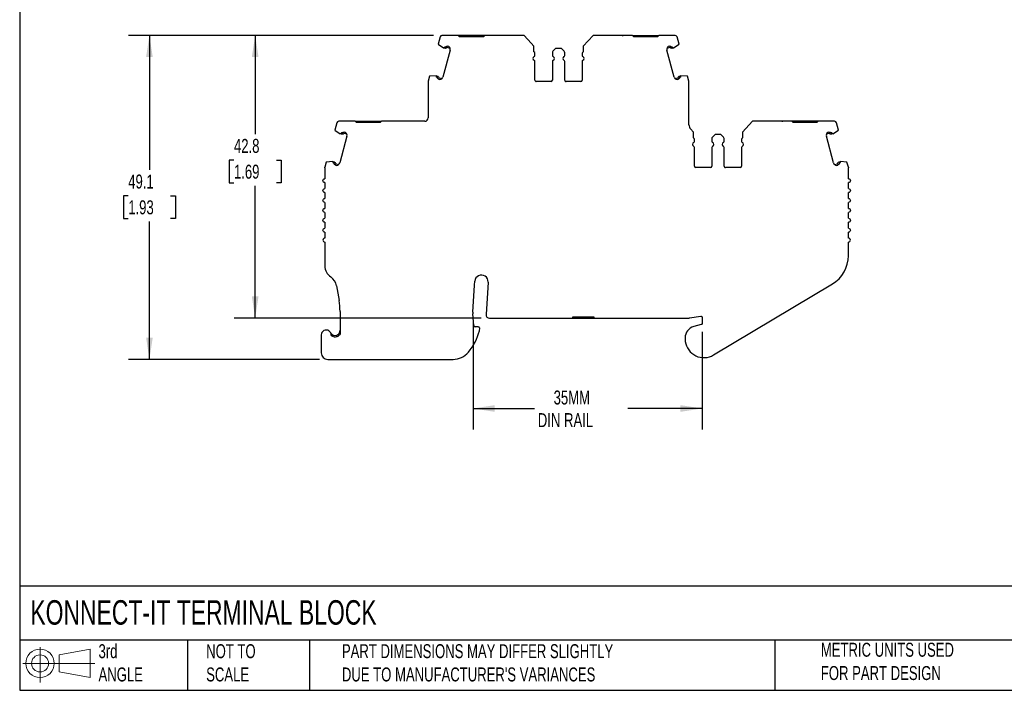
# Model space of a CAD drawing. Header units: millimetres. Extents: x 6 to 273, y 6 to 210.
# Tile 1 of 8: x 6 to 155, y 6 to 108. Entities that reach past the tile are written whole.
import ezdxf

# ---------------------------------------------------------------- set-up
doc = ezdxf.new("R2010")
doc.units = ezdxf.units.MM
doc.linetypes.add('SLD-Solid', pattern=[0])
doc.layers.add('DIMENSIONS', color=140, linetype='SLD-Solid', lineweight=25)
doc.layers.add('TEXT', color=140, linetype='SLD-Solid', lineweight=25)
doc.layers.add('SLD-DEFPOINTS', color=7, linetype='Continuous')
doc.styles.add('SLDTEXTSTYLE0', font='TXT', dxfattribs={"width": 0.7})
doc.dimstyles.new('SLDDIMSTYLE0', dxfattribs={"dimtxt": 2.158008, "dimasz": 3.302, "dimexe": 0, "dimexo": 0.0625, "dimgap": 0.539502, "dimtad": 0, "dimtih": 1, "dimtoh": 1, "dimrnd": 1e-09, "dimzin": 12, "dimdsep": 46, "dimtxsty": 'SLDTEXTSTYLE0', "dimsah": 1, "dimcen": 0.09, "dimadec": 0, "dimazin": 3, "dimtfac": 1, "dimtofl": 0, "dimtmove": 0, "dimatfit": 3, "dimfxl": 0, "dimfrac": 2, "dimtolj": 1, "dimtzin": 12, "dimarcsym": 0})

# ---------------------------------------------------------------- blocks, each defined once
blk = doc.blocks.new('Block11')
at = {"color": 7, "linetype": 'SLD-Solid', "lineweight": 18}
for p, q in [((2.59, 5.31), (2.59, 0)), ((5.48, 4.17), (10.18, 5.03)), ((10.18, 5.03), (10.18, 0.73)), ((5.48, 1.6), (5.48, 4.17)), ((0, 2.88), (10.87, 2.88)), ((5.48, 1.6), (10.18, 0.73))]:
    blk.add_line(p, q, dxfattribs=at)
for radius in [2.15, 1.29]:
    blk.add_circle((2.59, 2.88), radius, dxfattribs=at)
blk = doc.blocks.new('Block12')
at = {"layer": 'SLD-DEFPOINTS'}
blk.add_blockref('Block11', (0, 0), dxfattribs=at)
blk = doc.blocks.new('_D')
at = {"layer": 'DIMENSIONS'}
for p, q in [((68.99, 105.57), (38.82, 105.57)), ((41.99, 105.57), (41.99, 90.6)), ((38.78, 86.68), (38.06, 86.68)), ((38.06, 86.68), (38.06, 83.25)), ((45.2, 86.68), (45.92, 86.68)), ((45.92, 86.68), (45.92, 83.25)), ((38.06, 83.25), (38.78, 83.25)), ((41.99, 62.75), (41.99, 82.77)), ((45.92, 83.25), (45.2, 83.25)), ((76.17, 62.75), (38.82, 62.75))]:
    blk.add_line(p, q, dxfattribs=at)
for points in [[(41.99, 105.57), (41.48, 102.27), (42.5, 102.27)], [(41.99, 62.75), (42.5, 66.05), (41.48, 66.05)]]:
    blk.add_solid(points, dxfattribs=at)
at = {"layer": 'DIMENSIONS', "char_height": 2.117, "attachment_point": 1, "style": 'SLDTEXTSTYLE0'}
for s, insert in [('42.8', (38.78, 89.89)), ('1.69', (38.78, 85.98))]:
    blk.add_mtext(s, dxfattribs=dict(at, insert=insert))
blk = doc.blocks.new('_D_1')
at = {"layer": 'DIMENSIONS'}
for p, q in [((68.99, 105.57), (22.81, 105.57)), ((25.98, 105.57), (25.98, 85.19)), ((22.78, 81.28), (22.05, 81.28)), ((22.05, 81.28), (22.05, 77.85)), ((29.19, 81.28), (29.92, 81.28)), ((29.92, 81.28), (29.92, 77.85)), ((22.05, 77.85), (22.78, 77.85)), ((29.92, 77.85), (29.19, 77.85)), ((25.98, 56.49), (25.98, 77.36)), ((51.72, 56.49), (22.81, 56.49))]:
    blk.add_line(p, q, dxfattribs=at)
for points in [[(25.98, 105.57), (25.48, 102.27), (26.49, 102.27)], [(25.98, 56.49), (26.49, 59.79), (25.48, 59.79)]]:
    blk.add_solid(points, dxfattribs=at)
at = {"layer": 'DIMENSIONS', "char_height": 2.117, "attachment_point": 1, "style": 'SLDTEXTSTYLE0'}
for s, insert in [('49.1', (22.78, 84.49)), ('1.93', (22.78, 80.58))]:
    blk.add_mtext(s, dxfattribs=dict(at, insert=insert))
blk = doc.blocks.new('_D_2')
at = {"layer": 'DIMENSIONS'}
for p, q in [((74.96, 62.13), (74.96, 45.87)), ((109.66, 60.68), (109.66, 45.87)), ((74.96, 49.05), (84.29, 49.05)), ((109.66, 49.05), (98.38, 49.05))]:
    blk.add_line(p, q, dxfattribs=at)
for points in [[(74.96, 49.05), (78.26, 48.54), (78.26, 49.55)], [(109.66, 49.05), (106.36, 49.55), (106.36, 48.54)]]:
    blk.add_solid(points, dxfattribs=at)
at = {"layer": 'DIMENSIONS', "char_height": 2.117, "attachment_point": 1, "style": 'SLDTEXTSTYLE0'}
for s, insert in [('35MM', (87.16, 51.77)), ('DIN RAIL', (84.77, 48.34))]:
    blk.add_mtext(s, dxfattribs=dict(at, insert=insert))

msp = doc.modelspace()

# ---------------------------------------------------------------- linework, layer by layer
for p, q in [((69.97, 105.351), (69.668, 104.225)), ((72.728, 105.573), (70.26, 105.573)), ((72.928, 105.373), (72.728, 105.573)), ((74.528, 105.573), (72.728, 105.573)), ((76.528, 105.373), (72.928, 105.373)), ((74.528, 105.573), (74.528, 105.373)), ((74.928, 105.573), (74.528, 105.573)), ((74.928, 105.573), (74.928, 105.373)), ((76.728, 105.573), (76.528, 105.373)), ((82.678, 105.573), (76.728, 105.573)), ((83.736, 104.404), (82.678, 105.573)), ((84.18, 103.912), (83.736, 104.404)), ((93.126, 105.573), (91.624, 103.912)), ((99.076, 105.573), (93.126, 105.573)), ((99.276, 105.373), (99.076, 105.573)), ((99.076, 105.573), (100.876, 105.573)), ((102.876, 105.373), (99.276, 105.373)), ((100.876, 105.373), (100.876, 105.573)), ((100.876, 105.573), (101.276, 105.573)), ((101.276, 105.373), (101.276, 105.573)), ((101.276, 105.573), (103.076, 105.573)), ((103.076, 105.573), (102.876, 105.373)), ((105.545, 105.573), (103.076, 105.573)), ((106.136, 104.225), (105.834, 105.351)), ((69.668, 104.225), (70.497, 103.666)), ((71.497, 103.32), (70.41, 99.264)), ((70.555, 103.65), (70.497, 103.666)), ((70.7, 103.611), (70.555, 103.65)), ((70.752, 103.805), (70.681, 103.824)), ((71.488, 103.608), (71.064, 103.722)), ((71.286, 103.869), (71.115, 103.915)), ((84.18, 103.073), (84.18, 103.912)), ((86.968, 102.949), (86.968, 102.531)), ((87.468, 103.573), (87.056, 103.161)), ((88.336, 103.573), (87.468, 103.573)), ((88.748, 103.161), (88.336, 103.573)), ((88.836, 102.531), (88.836, 102.949)), ((91.624, 103.912), (91.624, 103.073)), ((105.394, 99.264), (104.308, 103.32)), ((104.74, 103.722), (104.316, 103.608)), ((104.689, 103.915), (104.518, 103.869)), ((105.123, 103.824), (105.052, 103.805)), ((105.249, 103.65), (105.104, 103.611)), ((105.307, 103.666), (105.249, 103.65)), ((105.307, 103.666), (106.136, 104.225)), ((84.336, 102.531), (84.336, 102.81)), ((84.336, 98.773), (84.336, 101.615)), ((86.968, 101.615), (86.968, 98.773)), ((88.836, 98.773), (88.836, 101.615)), ((91.468, 102.81), (91.468, 102.531)), ((91.468, 101.615), (91.468, 98.773)), ((68.159, 98.544), (68.159, 93.058)), ((68.376, 99.395), (68.169, 98.622)), ((69.372, 99.465), (68.376, 99.395)), ((69.372, 99.465), (69.43, 99.449)), ((69.43, 99.449), (69.575, 99.411)), ((69.452, 99.236), (69.523, 99.217)), ((69.782, 98.94), (69.953, 98.895)), ((69.834, 99.134), (70.259, 99.02)), ((86.768, 98.573), (84.536, 98.573)), ((91.268, 98.573), (89.036, 98.573)), ((105.546, 99.02), (105.97, 99.134)), ((105.851, 98.895), (106.022, 98.94)), ((106.229, 99.411), (106.374, 99.449)), ((106.281, 99.217), (106.352, 99.236)), ((106.374, 99.449), (106.432, 99.465)), ((107.428, 99.395), (106.432, 99.465)), ((107.635, 98.622), (107.428, 99.395)), ((107.645, 92.021), (107.645, 98.544)), ((57.11, 92.558), (54.639, 92.558)), ((57.31, 92.358), (57.11, 92.558)), ((57.11, 92.558), (58.91, 92.558)), ((58.91, 92.358), (58.91, 92.558)), ((58.91, 92.558), (59.31, 92.558)), ((59.31, 92.358), (59.31, 92.558)), ((59.31, 92.558), (61.11, 92.558)), ((61.11, 92.558), (60.91, 92.358)), ((67.659, 92.558), (61.11, 92.558)), ((117.259, 92.558), (115.757, 90.897)), ((123.209, 92.558), (117.259, 92.558)), ((123.409, 92.358), (123.209, 92.558)), ((125.009, 92.558), (123.209, 92.558)), ((125.009, 92.558), (125.009, 92.358)), ((125.409, 92.558), (125.009, 92.558)), ((125.409, 92.558), (125.409, 92.358)), ((127.209, 92.558), (127.009, 92.358)), ((129.678, 92.558), (127.209, 92.558)), ((54.35, 92.336), (54.048, 91.21)), ((54.048, 91.21), (54.877, 90.651)), ((60.91, 92.358), (57.31, 92.358)), ((107.869, 91.391), (107.869, 91.389)), ((108.313, 90.897), (107.869, 91.389)), ((127.009, 92.358), (123.409, 92.358)), ((129.44, 90.651), (130.269, 91.21)), ((130.269, 91.21), (129.967, 92.336)), ((55.877, 90.306), (54.79, 86.25)), ((54.936, 90.635), (54.877, 90.651)), ((55.08, 90.597), (54.936, 90.635)), ((55.132, 90.79), (55.061, 90.809)), ((55.868, 90.593), (55.444, 90.707)), ((55.666, 90.854), (55.495, 90.9)), ((108.313, 90.058), (108.313, 90.897)), ((108.469, 89.516), (108.469, 89.795)), ((111.102, 89.934), (111.102, 89.516)), ((111.602, 90.558), (111.19, 90.146)), ((112.469, 90.558), (111.602, 90.558)), ((112.881, 90.146), (112.469, 90.558)), ((112.969, 89.516), (112.969, 89.934)), ((115.602, 89.795), (115.602, 89.516)), ((115.757, 90.897), (115.757, 90.058)), ((129.528, 86.25), (128.441, 90.306)), ((128.874, 90.707), (128.45, 90.593)), ((128.822, 90.9), (128.651, 90.854)), ((129.256, 90.809), (129.185, 90.79)), ((129.382, 90.635), (129.237, 90.597)), ((129.44, 90.651), (129.382, 90.635)), ((108.469, 85.758), (108.469, 88.6)), ((111.102, 88.6), (111.102, 85.758)), ((112.969, 85.758), (112.969, 88.6)), ((115.602, 88.6), (115.602, 85.758)), ((53.752, 86.45), (52.756, 86.381)), ((53.752, 86.45), (53.81, 86.435)), ((53.81, 86.435), (53.955, 86.396)), ((130.363, 86.396), (130.508, 86.435)), ((130.508, 86.435), (130.566, 86.45)), ((131.561, 86.381), (130.566, 86.45)), ((52.539, 85.529), (52.539, 83.858)), ((52.756, 86.381), (52.549, 85.607)), ((53.832, 86.222), (53.903, 86.203)), ((54.163, 85.925), (54.333, 85.88)), ((54.214, 86.119), (54.639, 86.005)), ((110.902, 85.558), (108.669, 85.558)), ((115.402, 85.558), (113.169, 85.558)), ((129.679, 86.005), (130.103, 86.119)), ((129.984, 85.88), (130.155, 85.925)), ((130.414, 86.203), (130.485, 86.222)), ((131.769, 85.607), (131.561, 86.381)), ((131.779, 83.858), (131.779, 85.529)), ((52.539, 83.258), (52.539, 82.358)), ((131.779, 82.358), (131.779, 83.258)), ((52.539, 81.758), (52.539, 80.858)), ((131.779, 80.858), (131.779, 81.758)), ((52.539, 80.258), (52.539, 79.358)), ((131.779, 79.358), (131.779, 80.258)), ((52.539, 78.758), (52.539, 77.858)), ((131.779, 77.858), (131.779, 78.758)), ((52.539, 77.258), (52.539, 76.358)), ((131.779, 76.358), (131.779, 77.258)), ((52.539, 75.758), (52.539, 74.858)), ((131.779, 74.858), (131.779, 75.758)), ((52.539, 74.258), (52.539, 70.643)), ((131.779, 72.197), (131.779, 74.258)), ((54.318, 67.63), (54.691, 65.424)), ((74.956, 63.643), (75.204, 67.753)), ((75.204, 67.753), (75.239, 68.325)), ((77.235, 68.205), (76.938, 63.278)), ((111.378, 57.154), (129.346, 67.907)), ((54.83, 63.759), (54.83, 60.279)), ((75.07, 61.604), (74.957, 63.397)), ((77.437, 62.748), (90.053, 62.748)), ((90.053, 62.948), (93.253, 62.948)), ((90.053, 62.748), (90.053, 62.948)), ((90.053, 62.748), (90.553, 62.748)), ((90.553, 62.948), (90.553, 62.748)), ((90.553, 62.748), (92.753, 62.748)), ((92.753, 62.748), (92.753, 62.948)), ((92.753, 62.748), (93.253, 62.748)), ((93.253, 62.948), (93.253, 62.748)), ((93.253, 62.748), (107.583, 62.748)), ((107.731, 62.759), (109.429, 63.014)), ((109.659, 62.816), (109.659, 61.952)), ((75.758, 61.416), (75.269, 61.416)), ((75.957, 61.194), (75.916, 60.828)), ((109.511, 61.759), (108.359, 61.45)), ((51.991, 60.186), (51.991, 57.486)), ((54.33, 59.945), (54.33, 60.155)), ((107.059, 59.756), (107.059, 59.456)), ((52.991, 56.486), (71.948, 56.486))]:
    msp.add_line(p, q)
at = {"flags": 128}
for points in [[(76.728, 105.573), (76.519, 105.573), (76.163, 105.573), (75.771, 105.573), (75.356, 105.573), (74.928, 105.573)], [(127.209, 92.558), (127, 92.558), (126.643, 92.558), (126.252, 92.558), (125.836, 92.558), (125.409, 92.558)]]:
    msp.add_lwpolyline(points, dxfattribs=at)
for centre, radius, start, end in [((70.26, 105.273), 0.3, 89.99997, 164.99988), ((105.544, 105.273), 0.3, 14.99994, 89.90239), ((71.014, 103.45), 0.5, 344.99985, 56.97506), ((84.036, 102.81), 0.3, 0.00004, 61.24546), ((87.268, 102.949), 0.3, 135.00002, 180.00015), ((88.536, 102.949), 0.3, 359.99996, 44.99992), ((91.768, 102.81), 0.3, 118.75454, 179.99997), ((104.79, 103.45), 0.5, 123.02403, 195.00015), ((84.336, 102.073), 0.3, 113.57818, 246.4219), ((84.136, 102.531), 0.2, 293.57818, 359.99962), ((84.136, 101.615), 0.2, 0.00003, 66.42161), ((87.168, 102.531), 0.2, 180.00007, 246.42197), ((87.168, 101.615), 0.2, 113.57818, 180.00023), ((86.968, 102.073), 0.3, 293.57818, 66.42183), ((88.836, 102.073), 0.3, 113.57818, 246.42186), ((88.636, 102.531), 0.2, 293.57818, 359.99984), ((88.636, 101.615), 0.2, 0.00004, 66.42173), ((91.668, 102.531), 0.2, 180.00004, 246.42179), ((91.668, 101.615), 0.2, 113.57818, 179.99995), ((91.468, 102.073), 0.3, 293.57818, 66.42183), ((68.459, 98.544), 0.3, 164.99932, 179.99974), ((69.927, 99.394), 0.5, 273.02607, 345.00017), ((84.536, 98.773), 0.2, 179.99999, 270.00003), ((86.768, 98.773), 0.2, 270.00015, 359.99973), ((89.036, 98.773), 0.2, 180.00012, 270.00018), ((91.268, 98.773), 0.2, 270.00021, 359.99994), ((105.877, 99.394), 0.5, 194.99977, 266.97262), ((107.345, 98.544), 0.3, 0.00035, 15.0009), ((54.64, 92.258), 0.3, 90.13515, 164.99991), ((67.659, 93.058), 0.5, 270, 360), ((129.678, 92.258), 0.3, 15.00008, 90), ((108.645, 92.021), 1, 180, 219.06241), ((55.394, 90.435), 0.5, 344.99985, 56.97506), ((108.169, 89.795), 0.3, 0.00004, 61.24546), ((108.269, 89.516), 0.2, 293.57818, 359.99975), ((111.402, 89.934), 0.3, 135.00002, 180.00006), ((111.302, 89.516), 0.2, 180.00007, 246.42192), ((112.769, 89.516), 0.2, 293.57818, 359.99997), ((112.669, 89.934), 0.3, 359.99996, 44.99999), ((115.902, 89.795), 0.3, 118.75454, 179.99988), ((115.802, 89.516), 0.2, 180.00004, 246.42174), ((128.924, 90.435), 0.5, 123.02502, 195.00015), ((108.469, 89.058), 0.3, 113.57818, 246.42186), ((108.269, 88.6), 0.2, 0.00003, 66.42167), ((111.302, 88.6), 0.2, 113.57818, 180.0001), ((111.102, 89.058), 0.3, 293.57818, 66.42186), ((112.969, 89.058), 0.3, 113.57818, 246.42182), ((112.769, 88.6), 0.2, 0.00004, 66.42178), ((115.802, 88.6), 0.2, 113.57818, 179.99981), ((115.602, 89.058), 0.3, 293.57818, 66.42186), ((54.307, 86.379), 0.5, 273.02607, 345.00017), ((108.669, 85.758), 0.2, 180.00023, 270.00003), ((110.902, 85.758), 0.2, 270.00015, 359.99986), ((113.169, 85.758), 0.2, 179.99999, 270.00018), ((115.402, 85.758), 0.2, 270.00021, 0.00007), ((130.011, 86.379), 0.5, 194.99977, 266.97365), ((52.539, 74.558), 0.3, 90, 270), ((131.779, 74.558), 0.3, 270, 90), ((126.779, 72.197), 5, 300.8964, 0), ((54.539, 70.643), 2, 180, 236.75665), ((52.346, 67.298), 2, 9.58258, 56.75664), ((76.237, 68.265), 1, 356.54861, 176.54862), ((44.83, 63.759), 10, 359.99998, 9.58252), ((76.953, 63.522), 2, 176.54876, 183.60103), ((77.437, 63.248), 0.5, 176.54861, 270), ((107.583, 63.748), 1, 270.00003, 278.52504), ((75.269, 61.616), 0.2, 183.60084, 270), ((108.813, 59.756), 1.754, 104.99999, 180), ((52.741, 60.186), 0.75, 354.87424, 179.99996), ((54.08, 60.862), 0.75, 206.7832, 289.47123), ((54.08, 60.862), 0.95, 231.44702, 289.47123), ((67.781, 62.92), 8.4, 320.51209, 345.5792), ((108.813, 59.456), 1.754, 180, 187.94871), ((109.909, 59.609), 2.86, 187.94871, 300.8964), ((52.991, 57.486), 1, 180.00001, 269.99987), ((71.948, 59.486), 3, 270.00001, 320.51209)]:
    msp.add_arc(centre, radius, start, end)
for points, knots in [([(78.253, 105.573), (78.214, 105.573), (78.175, 105.573), (78.12, 105.573), (78.103, 105.573), (78.103, 105.573)], [0, 0, 0, 0, 0.5, 0.5, 1, 1, 1, 1]), ([(80.953, 105.573), (80.953, 105.573), (80.937, 105.573), (80.882, 105.573), (80.843, 105.573), (80.803, 105.573)], [0, 0, 0, 0, 0.5, 0.5, 1, 1, 1, 1]), ([(95.001, 105.573), (94.961, 105.573), (94.922, 105.573), (94.867, 105.573), (94.851, 105.573), (94.851, 105.573)], [0, 0, 0, 0, 0.5, 0.5, 1, 1, 1, 1]), ([(97.551, 105.573), (97.564, 105.573), (97.59, 105.573), (97.627, 105.573), (97.662, 105.573), (97.695, 105.573), (97.699, 105.573), (97.701, 105.573)], [0, 0, 0, 0, 0.168224, 0.3311335, 0.500763, 0.7495865, 1, 1, 1, 1]), ([(70.555, 103.65), (70.566, 103.672), (70.587, 103.715), (70.63, 103.774), (70.664, 103.807), (70.681, 103.824)], [0, 0, 0, 0, 0.33450625, 0.66549375, 1, 1, 1, 1]), ([(70.963, 103.691), (70.931, 103.655), (70.889, 103.628), (70.797, 103.6), (70.747, 103.599), (70.7, 103.611)], [0, 0, 0, 0, 0.5, 0.5, 1, 1, 1, 1]), ([(70.812, 103.823), (70.825, 103.836), (70.851, 103.863), (70.898, 103.893), (70.958, 103.917), (71.033, 103.93), (71.088, 103.92), (71.115, 103.915)], [0, 0, 0, 0, 0.16710165, 0.33194613, 0.5003862, 0.74944256, 1, 1, 1, 1]), ([(71.064, 103.722), (71.054, 103.723), (71.036, 103.727), (71.008, 103.722), (70.982, 103.711), (70.969, 103.698), (70.963, 103.691)], [0, 0, 0, 0, 0.24851, 0.4998843, 0.7485386, 1, 1, 1, 1]), ([(104.689, 103.915), (104.707, 103.919), (104.743, 103.927), (104.799, 103.925), (104.863, 103.912), (104.932, 103.882), (104.972, 103.842), (104.992, 103.823)], [0, 0, 0, 0, 0.1671016, 0.3319461, 0.5003862, 0.7494426, 1, 1, 1, 1]), ([(104.842, 103.691), (104.835, 103.697), (104.822, 103.71), (104.796, 103.722), (104.768, 103.727), (104.75, 103.723), (104.74, 103.722)], [0, 0, 0, 0, 0.24851, 0.4998843, 0.7485386, 1, 1, 1, 1]), ([(105.104, 103.611), (105.057, 103.599), (105.007, 103.6), (104.915, 103.628), (104.873, 103.655), (104.842, 103.691)], [0, 0, 0, 0, 0.5, 0.5, 1, 1, 1, 1]), ([(105.123, 103.824), (105.14, 103.807), (105.174, 103.774), (105.217, 103.715), (105.238, 103.672), (105.249, 103.65)], [0, 0, 0, 0, 0.3345063, 0.6654937, 1, 1, 1, 1]), ([(69.452, 99.236), (69.446, 99.26), (69.432, 99.306), (69.425, 99.378), (69.428, 99.425), (69.43, 99.449)], [0, 0, 0, 0, 0.33450623, 0.66549377, 1, 1, 1, 1]), ([(69.782, 98.94), (69.765, 98.946), (69.73, 98.957), (69.682, 98.987), (69.633, 99.03), (69.588, 99.091), (69.573, 99.145), (69.566, 99.172)], [0, 0, 0, 0, 0.1671016, 0.3319461, 0.5003862, 0.7494426, 1, 1, 1, 1]), ([(69.575, 99.411), (69.621, 99.398), (69.664, 99.373), (69.73, 99.302), (69.753, 99.258), (69.762, 99.211)], [0, 0, 0, 0, 0.5, 0.5, 1, 1, 1, 1]), ([(69.762, 99.211), (69.765, 99.202), (69.77, 99.184), (69.786, 99.161), (69.808, 99.143), (69.825, 99.137), (69.834, 99.134)], [0, 0, 0, 0, 0.24851, 0.4998843, 0.7485386, 1, 1, 1, 1]), ([(105.97, 99.134), (105.979, 99.137), (105.996, 99.143), (106.018, 99.161), (106.035, 99.184), (106.04, 99.202), (106.042, 99.211)], [0, 0, 0, 0, 0.24851, 0.4998843, 0.7485386, 1, 1, 1, 1]), ([(106.238, 99.172), (106.234, 99.154), (106.225, 99.118), (106.199, 99.068), (106.159, 99.017), (106.101, 98.968), (106.048, 98.95), (106.022, 98.94)], [0, 0, 0, 0, 0.1671016, 0.3319461, 0.5003862, 0.7494426, 1, 1, 1, 1]), ([(106.042, 99.211), (106.051, 99.258), (106.074, 99.302), (106.14, 99.373), (106.183, 99.398), (106.229, 99.411)], [0, 0, 0, 0, 0.5, 0.5, 1, 1, 1, 1]), ([(106.374, 99.449), (106.376, 99.425), (106.379, 99.378), (106.372, 99.306), (106.358, 99.26), (106.352, 99.236)], [0, 0, 0, 0, 0.3345062, 0.6654938, 1, 1, 1, 1]), ([(62.635, 92.558), (62.596, 92.558), (62.557, 92.558), (62.501, 92.558), (62.485, 92.558), (62.485, 92.558)], [0, 0, 0, 0, 0.5, 0.5, 1, 1, 1, 1]), ([(65.335, 92.558), (65.335, 92.558), (65.319, 92.558), (65.263, 92.558), (65.224, 92.558), (65.185, 92.558)], [0, 0, 0, 0, 0.5, 0.5, 1, 1, 1, 1]), ([(119.134, 92.558), (119.095, 92.558), (119.056, 92.558), (119, 92.558), (118.984, 92.558), (118.984, 92.558)], [0, 0, 0, 0, 0.5, 0.5, 1, 1, 1, 1]), ([(121.684, 92.558), (121.697, 92.558), (121.723, 92.558), (121.76, 92.558), (121.796, 92.558), (121.828, 92.558), (121.832, 92.558), (121.834, 92.558)], [0, 0, 0, 0, 0.16822397, 0.33113348, 0.50076297, 0.74958648, 1, 1, 1, 1]), ([(55.192, 90.808), (55.205, 90.821), (55.231, 90.848), (55.278, 90.878), (55.338, 90.902), (55.413, 90.916), (55.468, 90.905), (55.495, 90.9)], [0, 0, 0, 0, 0.1671016, 0.3319461, 0.5003862, 0.7494426, 1, 1, 1, 1]), ([(128.822, 90.9), (128.84, 90.904), (128.876, 90.912), (128.933, 90.91), (128.996, 90.897), (129.065, 90.867), (129.105, 90.828), (129.125, 90.808)], [0, 0, 0, 0, 0.16710165, 0.33194613, 0.5003862, 0.74944256, 1, 1, 1, 1]), ([(54.936, 90.635), (54.946, 90.657), (54.967, 90.7), (55.01, 90.759), (55.044, 90.792), (55.061, 90.809)], [0, 0, 0, 0, 0.3345063, 0.6654937, 1, 1, 1, 1]), ([(55.343, 90.676), (55.311, 90.64), (55.269, 90.613), (55.177, 90.585), (55.127, 90.584), (55.08, 90.597)], [0, 0, 0, 0, 0.5, 0.5, 1, 1, 1, 1]), ([(55.444, 90.707), (55.435, 90.709), (55.416, 90.712), (55.389, 90.707), (55.363, 90.696), (55.349, 90.683), (55.343, 90.676)], [0, 0, 0, 0, 0.24851, 0.4998843, 0.7485386, 1, 1, 1, 1]), ([(128.975, 90.676), (128.968, 90.683), (128.955, 90.696), (128.929, 90.707), (128.901, 90.712), (128.883, 90.709), (128.874, 90.707)], [0, 0, 0, 0, 0.24851, 0.4998843, 0.7485386, 1, 1, 1, 1]), ([(129.237, 90.597), (129.191, 90.584), (129.141, 90.585), (129.049, 90.613), (129.007, 90.64), (128.975, 90.676)], [0, 0, 0, 0, 0.5, 0.5, 1, 1, 1, 1]), ([(129.256, 90.809), (129.273, 90.792), (129.308, 90.759), (129.35, 90.7), (129.371, 90.657), (129.382, 90.635)], [0, 0, 0, 0, 0.3345063, 0.6654937, 1, 1, 1, 1]), ([(53.832, 86.222), (53.826, 86.245), (53.812, 86.291), (53.805, 86.363), (53.808, 86.411), (53.81, 86.435)], [0, 0, 0, 0, 0.33450623, 0.66549377, 1, 1, 1, 1]), ([(130.508, 86.435), (130.509, 86.411), (130.513, 86.363), (130.505, 86.291), (130.492, 86.245), (130.485, 86.222)], [0, 0, 0, 0, 0.3345062, 0.6654938, 1, 1, 1, 1]), ([(54.163, 85.925), (54.145, 85.931), (54.11, 85.943), (54.062, 85.972), (54.013, 86.015), (53.968, 86.076), (53.953, 86.13), (53.946, 86.157)], [0, 0, 0, 0, 0.1671016, 0.3319461, 0.5003862, 0.7494426, 1, 1, 1, 1]), ([(53.955, 86.396), (54.001, 86.383), (54.044, 86.358), (54.11, 86.287), (54.133, 86.243), (54.142, 86.196)], [0, 0, 0, 0, 0.5, 0.5, 1, 1, 1, 1]), ([(54.142, 86.196), (54.145, 86.187), (54.15, 86.169), (54.166, 86.146), (54.188, 86.128), (54.205, 86.122), (54.214, 86.119)], [0, 0, 0, 0, 0.24851003, 0.49988431, 0.74853856, 1, 1, 1, 1]), ([(130.103, 86.119), (130.112, 86.122), (130.13, 86.128), (130.151, 86.146), (130.168, 86.169), (130.173, 86.187), (130.175, 86.196)], [0, 0, 0, 0, 0.24851, 0.4998843, 0.7485386, 1, 1, 1, 1]), ([(130.372, 86.157), (130.367, 86.139), (130.358, 86.103), (130.332, 86.053), (130.292, 86.002), (130.234, 85.953), (130.181, 85.935), (130.155, 85.925)], [0, 0, 0, 0, 0.1671016, 0.3319461, 0.5003862, 0.7494426, 1, 1, 1, 1]), ([(130.175, 86.196), (130.185, 86.243), (130.208, 86.287), (130.273, 86.358), (130.316, 86.383), (130.363, 86.396)], [0, 0, 0, 0, 0.5, 0.5, 1, 1, 1, 1]), ([(52.539, 83.258), (52.46, 83.258), (52.382, 83.29), (52.271, 83.401), (52.239, 83.48), (52.239, 83.637), (52.271, 83.715), (52.382, 83.826), (52.46, 83.858), (52.539, 83.858)], [0, 0, 0, 0, 0.25, 0.25, 0.5, 0.5, 0.75, 0.75, 1, 1, 1, 1]), ([(131.779, 83.858), (131.857, 83.858), (131.935, 83.826), (132.047, 83.715), (132.079, 83.637), (132.079, 83.48), (132.047, 83.401), (131.935, 83.29), (131.857, 83.258), (131.779, 83.258)], [0, 0, 0, 0, 0.25, 0.25, 0.5, 0.5, 0.75, 0.75, 1, 1, 1, 1]), ([(52.539, 81.758), (52.46, 81.758), (52.382, 81.79), (52.271, 81.901), (52.239, 81.98), (52.239, 82.137), (52.271, 82.215), (52.382, 82.326), (52.46, 82.358), (52.539, 82.358)], [0, 0, 0, 0, 0.25, 0.25, 0.5, 0.5, 0.75, 0.75, 1, 1, 1, 1]), ([(131.779, 82.358), (131.857, 82.358), (131.935, 82.326), (132.047, 82.215), (132.079, 82.137), (132.079, 81.98), (132.047, 81.901), (131.935, 81.79), (131.857, 81.758), (131.779, 81.758)], [0, 0, 0, 0, 0.25, 0.25, 0.5, 0.5, 0.75, 0.75, 1, 1, 1, 1]), ([(52.539, 80.258), (52.46, 80.258), (52.382, 80.29), (52.271, 80.401), (52.239, 80.48), (52.239, 80.637), (52.271, 80.715), (52.382, 80.826), (52.46, 80.858), (52.539, 80.858)], [0, 0, 0, 0, 0.25, 0.25, 0.5, 0.5, 0.75, 0.75, 1, 1, 1, 1]), ([(131.779, 80.858), (131.857, 80.858), (131.935, 80.826), (132.047, 80.715), (132.079, 80.637), (132.079, 80.48), (132.047, 80.401), (131.935, 80.29), (131.857, 80.258), (131.779, 80.258)], [0, 0, 0, 0, 0.25, 0.25, 0.5, 0.5, 0.75, 0.75, 1, 1, 1, 1]), ([(52.539, 78.758), (52.46, 78.758), (52.382, 78.79), (52.271, 78.901), (52.239, 78.98), (52.239, 79.137), (52.271, 79.215), (52.382, 79.326), (52.46, 79.358), (52.539, 79.358)], [0, 0, 0, 0, 0.25, 0.25, 0.5, 0.5, 0.75, 0.75, 1, 1, 1, 1]), ([(131.779, 79.358), (131.857, 79.358), (131.935, 79.326), (132.047, 79.215), (132.079, 79.137), (132.079, 78.98), (132.047, 78.901), (131.935, 78.79), (131.857, 78.758), (131.779, 78.758)], [0, 0, 0, 0, 0.25, 0.25, 0.5, 0.5, 0.75, 0.75, 1, 1, 1, 1]), ([(52.539, 77.258), (52.46, 77.258), (52.382, 77.29), (52.271, 77.401), (52.239, 77.48), (52.239, 77.637), (52.271, 77.715), (52.382, 77.826), (52.46, 77.858), (52.539, 77.858)], [0, 0, 0, 0, 0.25, 0.25, 0.5, 0.5, 0.75, 0.75, 1, 1, 1, 1]), ([(131.779, 77.858), (131.857, 77.858), (131.935, 77.826), (132.047, 77.715), (132.079, 77.637), (132.079, 77.48), (132.047, 77.401), (131.935, 77.29), (131.857, 77.258), (131.779, 77.258)], [0, 0, 0, 0, 0.25, 0.25, 0.5, 0.5, 0.75, 0.75, 1, 1, 1, 1]), ([(52.539, 75.758), (52.46, 75.758), (52.382, 75.79), (52.271, 75.901), (52.239, 75.98), (52.239, 76.137), (52.271, 76.215), (52.382, 76.326), (52.46, 76.358), (52.539, 76.358)], [0, 0, 0, 0, 0.25, 0.25, 0.5, 0.5, 0.75, 0.75, 1, 1, 1, 1]), ([(131.779, 76.358), (131.857, 76.358), (131.935, 76.326), (132.047, 76.215), (132.079, 76.137), (132.079, 75.98), (132.047, 75.901), (131.935, 75.79), (131.857, 75.758), (131.779, 75.758)], [0, 0, 0, 0, 0.25, 0.25, 0.5, 0.5, 0.75, 0.75, 1, 1, 1, 1]), ([(109.429, 63.014), (109.444, 63.015), (109.472, 63.018), (109.515, 63.011), (109.554, 62.994), (109.59, 62.969), (109.62, 62.937), (109.642, 62.9), (109.656, 62.859), (109.658, 62.831), (109.659, 62.816)], [0, 0, 0, 0, 0.1276242, 0.2495001, 0.3717558, 0.500465, 0.6238975, 0.7502136, 0.8743779, 1, 1, 1, 1]), ([(75.758, 61.416), (75.814, 61.416), (75.87, 61.391), (75.945, 61.308), (75.963, 61.25), (75.957, 61.194)], [0, 0, 0, 0, 0.5, 0.5, 1, 1, 1, 1]), ([(109.659, 61.952), (109.658, 61.937), (109.656, 61.908), (109.642, 61.867), (109.615, 61.823), (109.573, 61.781), (109.531, 61.766), (109.511, 61.759)], [0, 0, 0, 0, 0.1675282, 0.3316406, 0.5005328, 0.749499, 1, 1, 1, 1]), ([(54.33, 60.155), (54.349, 60.162), (54.389, 60.177), (54.446, 60.207), (54.503, 60.242), (54.57, 60.292), (54.644, 60.363), (54.737, 60.486), (54.797, 60.622), (54.826, 60.758), (54.829, 60.827), (54.83, 60.862)], [0, 0, 0, 0, 0.0578413, 0.1188244, 0.1831693, 0.2508942, 0.3660634, 0.5009955, 0.7497956, 0.8751682, 1, 1, 1, 1]), ([(54.397, 59.966), (54.49, 59.999), (54.574, 60.046), (54.719, 60.154), (54.779, 60.213), (54.83, 60.279)], [0, 0, 0, 0, 0.25, 0.25, 0.46388395, 0.46388395, 0.46388395, 0.46388395])]:
    msp.add_open_spline(points, degree=3, knots=knots)
for points in [[(70.812, 103.823), (70.798, 103.806), (70.773, 103.799), (70.752, 103.805)], [(105.052, 103.805), (105.031, 103.799), (105.006, 103.806), (104.992, 103.823)], [(69.523, 99.217), (69.544, 99.212), (69.562, 99.193), (69.566, 99.172)], [(106.238, 99.172), (106.242, 99.193), (106.26, 99.212), (106.281, 99.217)], [(55.192, 90.808), (55.178, 90.791), (55.153, 90.784), (55.132, 90.79)], [(129.185, 90.79), (129.164, 90.784), (129.14, 90.791), (129.125, 90.808)], [(52.539, 85.529), (52.539, 85.555), (52.542, 85.582), (52.549, 85.607)], [(53.903, 86.203), (53.924, 86.197), (53.942, 86.178), (53.946, 86.157)], [(130.372, 86.157), (130.376, 86.178), (130.393, 86.197), (130.414, 86.203)], [(131.769, 85.607), (131.775, 85.582), (131.779, 85.555), (131.779, 85.529)]]:
    msp.add_open_spline(points, degree=3)
at = {"layer": 'TEXT'}
for p, q in [((6.35, 209.55), (6.35, 6.35)), ((273.05, 22.126), (6.35, 22.126)), ((273.05, 13.97), (6.35, 13.97)), ((31.75, 13.97), (31.75, 6.35)), ((50.212, 13.97), (50.212, 6.35)), ((120.646, 13.97), (120.646, 6.35)), ((6.35, 6.35), (273.05, 6.35))]:
    msp.add_line(p, q, dxfattribs=at)

# ---------------------------------------------------------------- block references
at = {"layer": 'SLD-DEFPOINTS'}
msp.add_blockref('Block12', (6.838, 7.554), dxfattribs=at)

# ---------------------------------------------------------------- texts
at = {"layer": 'TEXT', "attachment_point": 1, "style": 'SLDTEXTSTYLE0'}
for s, insert, char_height in [('KONNECT-IT TERMINAL BLOCK', (7.966, 20.006), 3.70417), ('3rd^JANGLE', (18.282, 13.338), 2.1167), ('METRIC UNITS USED ^JFOR PART DESIGN', (127.604, 13.556), 2.11667), ('NOT TO^JSCALE', (34.575, 13.338), 2.11667), ("PART DIMENSIONS MAY DIFFER SLIGHTLY ^JDUE TO MANUFACTURER'S VARIANCES", (55.119, 13.341), 2.11667)]:
    msp.add_mtext(s, dxfattribs=dict(at, insert=insert, char_height=char_height))

# ---------------------------------------------------------------- dimensions: what is measured, and where the dimension line sits
at = {"layer": 'DIMENSIONS'}
for base, p1, p2, angle, picture, middle in [((25.985, 105.573), (52.991, 56.486), (70.26, 105.573), 89.99981, '_D_1', (25.985, 81.277)), ((41.991, 105.5729), (77.4372, 62.7483), (70.2597, 105.5729), 90, '_D', (41.991, 86.6822))]:
    dim = msp.add_linear_dim(base=base, p1=p1, p2=p2, angle=angle, dimstyle='SLDDIMSTYLE0', dxfattribs=at)
    dim.commit()
    dim.dimension.update_dxf_attribs({"geometry": picture, "text_midpoint": middle, "dimtype": 160})
dim = msp.add_linear_dim(base=(74.957, 49.045), p1=(109.659, 61.952), p2=(74.957, 63.397), angle=0, text='35MM\\PDIN RAIL', dimstyle='SLDDIMSTYLE0', dxfattribs=at)
dim.commit()
dim.dimension.update_dxf_attribs({"geometry": '_D_2', "text_midpoint": (91.332, 49.045), "dimtype": 160})

doc.saveas('drawing.dxf')
